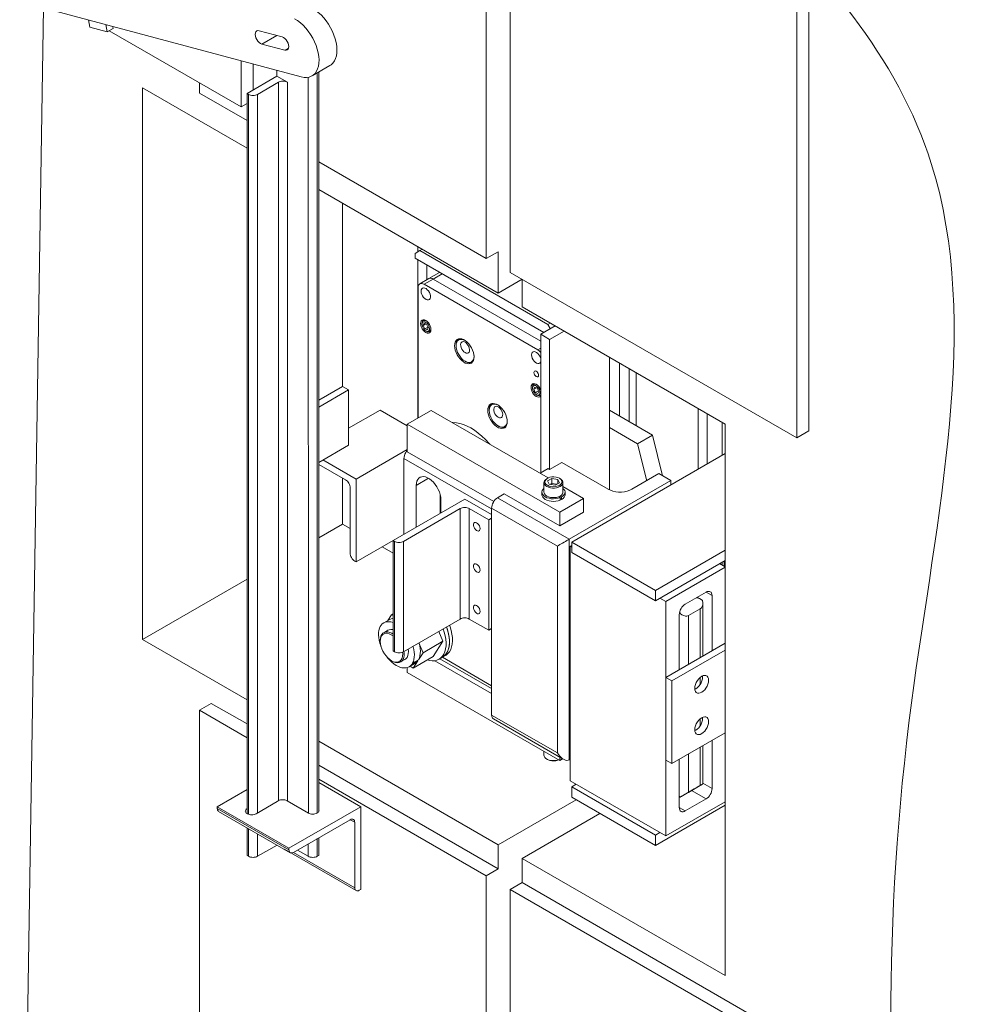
# Paper-space layout 'S705' of a CAD drawing. Header units: inches. Extents: x 5.5 to 32.4, y 1.5 to 19.6.
# Tile 5 of 6: x 25.7 to 28.6, y 14.5 to 17.4. Entities that reach past the tile are written whole.
import ezdxf

# ---------------------------------------------------------------- set-up
doc = ezdxf.new("R2010")
doc.units = ezdxf.units.IN
doc.header["$MEASUREMENT"] = 0
doc.layers.add('G-ANNO-TEXT', color=7, linetype='Continuous', lineweight=0)

psp = doc.layouts.new('S705')

# ---------------------------------------------------------------- linework, layer by layer
at = {"layer": 'G-ANNO-TEXT', "color": 7, "linetype": 'Continuous'}
for p, q in [((27.1063, 16.6799), (27.1063, 18.2942)), ((27.177, 18.2491), (27.177, 16.6391)), ((28.0255, 16.1492), (28.0255, 17.5903)), ((28.0609, 16.1696), (28.0609, 17.5527)), ((25.758, 17.4325), (26.5593, 17.2178)), ((25.7964, 17.4222), (25.7422, 13.9767)), ((25.934, 17.3649), (25.9296, 17.3865)), ((25.9852, 17.3512), (25.934, 17.3649)), ((25.9808, 17.3728), (25.9852, 17.3512)), ((25.9852, 17.3512), (26.0029, 17.3614)), ((25.9908, 17.3544), (26.3811, 17.1292)), ((26.0017, 17.3672), (26.0029, 17.3614)), ((26.5028, 17.3361), (26.4345, 17.3544)), ((26.4866, 17.3405), (26.4426, 17.3151)), ((26.4426, 17.3151), (26.5109, 17.2968)), ((26.5219, 17.3031), (26.5109, 17.2968)), ((26.3811, 17.1292), (26.3811, 17.2656)), ((26.4164, 17.1788), (26.4164, 17.2561)), ((26.4872, 17.2372), (26.4872, 17.2196)), ((26.591, 17.2207), (26.644, 17.2513)), ((26.6067, 17.2298), (26.6067, 15.0388)), ((26.6109, 17.2322), (26.6109, 15.0427)), ((26.2577, 17.2004), (26.2577, 17.1697)), ((26.4872, 17.2196), (26.3988, 17.1686)), ((26.4914, 17.2017), (26.4299, 17.1661)), ((26.4872, 17.2196), (26.5183, 17.2017)), ((26.4914, 17.2017), (26.4914, 15.0749)), ((26.5183, 17.2017), (26.5183, 15.0739)), ((26.5798, 17.2166), (26.5802, 15.0382)), ((26.0894, 17.1852), (26.0894, 15.5521)), ((26.3988, 17.0066), (26.0894, 17.1852)), ((26.2577, 17.1697), (26.3988, 17.0883)), ((26.3988, 17.1686), (26.3988, 15.0368)), ((26.3988, 17.1686), (26.403, 17.1661)), ((26.403, 17.1661), (26.403, 15.0347)), ((26.4299, 17.1661), (26.4299, 15.0388)), ((26.3811, 17.1292), (26.3988, 17.1394)), ((26.6109, 16.9658), (27.1063, 16.6799)), ((27.1416, 16.5778), (26.6109, 16.8842)), ((26.6816, 16.8434), (26.6816, 16.301)), ((26.9098, 16.7034), (26.8957, 16.6952)), ((26.9045, 16.7147), (26.9045, 16.7003)), ((26.917, 16.7075), (26.9098, 16.7034)), ((26.9098, 16.7034), (27.2888, 16.4846)), ((26.8957, 16.6952), (26.8957, 16.6809)), ((26.8957, 16.6809), (27.2765, 16.4611)), ((26.9045, 16.6758), (26.9045, 16.208)), ((27.1063, 16.6799), (27.1416, 16.7003)), ((27.1416, 16.7003), (27.1416, 16.5778)), ((26.931, 16.6171), (26.931, 16.6605)), ((26.937, 16.6206), (26.9101, 16.6051)), ((26.9495, 16.6193), (26.9226, 16.6038)), ((26.9686, 16.6388), (26.937, 16.6206)), ((26.9759, 16.6346), (26.9495, 16.6193)), ((27.2676, 16.4357), (26.9495, 16.6193)), ((27.2676, 16.4357), (26.9495, 16.6193)), ((27.2123, 16.6186), (27.1416, 16.5778)), ((27.177, 16.6391), (28.0255, 16.1492)), ((27.2123, 16.537), (27.2123, 16.6187)), ((26.9049, 16.5936), (26.9049, 16.2082)), ((27.2592, 16.4095), (26.9226, 16.6038)), ((27.8134, 16.19), (27.2123, 16.537)), ((26.9163, 16.4874), (26.9163, 16.485)), ((26.9225, 16.4883), (26.9198, 16.4815)), ((26.928, 16.4862), (26.9198, 16.4815)), ((26.9198, 16.4815), (26.9248, 16.4717)), ((26.9237, 16.498), (26.9202, 16.496)), ((26.9301, 16.4854), (26.9225, 16.4883)), ((26.9343, 16.4772), (26.9248, 16.4717)), ((26.9248, 16.4717), (26.9323, 16.4688)), ((26.9351, 16.4756), (26.9301, 16.4854)), ((26.9323, 16.4688), (26.9351, 16.4756)), ((27.2676, 16.456), (27.3101, 16.4806)), ((27.2888, 16.4846), (27.296, 16.4887)), ((27.2959, 16.4724), (27.2888, 16.4846)), ((26.9274, 16.4657), (26.9295, 16.4645)), ((26.9389, 16.4636), (26.9424, 16.4656)), ((27.2676, 16.456), (27.2676, 16.0453)), ((27.2941, 16.4407), (27.2676, 16.456)), ((27.2941, 16.4407), (27.3366, 16.4652)), ((27.2941, 16.0557), (27.2941, 16.4407)), ((27.0173, 16.4243), (27.0173, 16.4218)), ((27.2676, 16.4144), (27.2592, 16.4095)), ((27.4709, 15.9951), (27.4709, 16.3877)), ((27.0438, 16.3758), (27.0459, 16.3746)), ((27.501, 16.2133), (27.501, 16.3704)), ((27.5292, 16.354), (27.5292, 16.1969)), ((27.5505, 16.1847), (27.5505, 16.3418)), ((26.6109, 16.2602), (26.6816, 16.301)), ((26.6816, 16.301), (26.6993, 16.2908)), ((27.2433, 16.2987), (27.2433, 16.2962)), ((27.2496, 16.2996), (27.2468, 16.293)), ((27.2547, 16.2975), (27.2468, 16.293)), ((27.2506, 16.3093), (27.2471, 16.3073)), ((27.2572, 16.2965), (27.2496, 16.2996)), ((27.2621, 16.2867), (27.2572, 16.2965)), ((26.6109, 16.2398), (26.6993, 16.2908)), ((26.6993, 16.2908), (26.6993, 16.1275)), ((27.2468, 16.293), (27.2516, 16.2831)), ((27.2611, 16.2886), (27.2516, 16.2831)), ((27.2516, 16.2831), (27.2592, 16.28)), ((27.2544, 16.277), (27.2565, 16.2757)), ((27.2592, 16.28), (27.2621, 16.2867)), ((27.2659, 16.2748), (27.2676, 16.2763)), ((26.7923, 16.2311), (26.6993, 16.1774)), ((26.7923, 16.2311), (26.8727, 16.1847)), ((26.9434, 16.2304), (26.8727, 16.1896)), ((26.9434, 16.2304), (27.2898, 16.0305)), ((27.1154, 16.2328), (27.1154, 16.2303)), ((27.4709, 16.2306), (27.5983, 16.157)), ((27.7338, 16.0566), (27.7338, 16.236)), ((27.7603, 16.2206), (27.7603, 16.0719)), ((26.8727, 16.108), (26.8727, 16.1896)), ((26.8727, 16.1896), (27.3238, 15.9292)), ((27.142, 16.1843), (27.1441, 16.1831)), ((27.4709, 16.1796), (27.5541, 16.1315)), ((27.8045, 16.1951), (27.8045, 16.0974)), ((27.8134, 14.5569), (27.8134, 16.19)), ((27.5541, 16.1315), (27.5983, 16.157)), ((27.5983, 16.157), (27.6281, 16.0368)), ((28.0255, 16.1492), (28.0609, 16.1696)), ((26.6993, 16.1275), (26.6109, 16.0764)), ((27.5541, 16.1315), (27.5812, 16.0222)), ((26.8727, 16.1143), (26.7216, 16.027)), ((27.1286, 15.9602), (26.8727, 16.108)), ((27.3594, 15.8405), (27.8134, 16.1026)), ((26.6905, 16.0246), (26.6109, 16.0705)), ((26.6234, 16.0837), (26.7216, 16.027)), ((27.1223, 15.9386), (26.863, 16.0882)), ((26.863, 16.0882), (26.863, 15.8637)), ((27.2941, 16.0557), (27.3298, 16.0763)), ((27.3298, 16.0763), (27.467, 15.9971)), ((27.2899, 16.0582), (27.2659, 16.0443)), ((27.2941, 16.0557), (27.2899, 16.0582)), ((27.5377, 15.9971), (27.6173, 16.0431)), ((27.6526, 16.0227), (27.6173, 16.0431)), ((26.6816, 16.0297), (26.6816, 15.894)), ((26.7216, 16.027), (26.7216, 15.7821)), ((26.9359, 16.0295), (26.8994, 16.0084)), ((26.8994, 16.0084), (26.8994, 15.8848)), ((27.2773, 16.0167), (27.2773, 15.9883)), ((27.2875, 16.0293), (27.2855, 16.0281)), ((27.3007, 16.029), (27.288, 16.0217)), ((27.288, 16.0217), (27.2926, 16.0116)), ((27.2926, 16.0116), (27.31, 16.0089)), ((27.3007, 16.0142), (27.2955, 16.0111)), ((27.3007, 16.0142), (27.3007, 16.029)), ((27.3181, 16.0263), (27.3007, 16.029)), ((27.3153, 16.0119), (27.3007, 16.0142)), ((27.31, 16.0089), (27.3228, 16.0163)), ((27.3181, 16.0136), (27.3181, 16.0263)), ((27.3228, 16.0163), (27.3181, 16.0263)), ((27.3253, 16.0281), (27.3233, 16.0293)), ((27.3335, 15.9883), (27.3335, 16.0167)), ((27.3335, 16.0052), (27.3945, 15.97)), ((27.6526, 16.0227), (27.3521, 15.8492)), ((27.6526, 16.0098), (27.6526, 16.0227)), ((26.7039, 15.8078), (26.7039, 16.0013)), ((26.9701, 15.9818), (26.9701, 15.9256)), ((27.1598, 15.9831), (27.14, 15.9716)), ((27.3238, 15.8884), (27.1598, 15.9831)), ((27.2712, 15.9883), (27.2712, 15.9807)), ((27.3255, 15.9724), (27.3219, 15.9752)), ((27.3295, 15.9744), (27.3253, 15.9769)), ((27.3295, 15.9667), (27.3295, 15.9744)), ((27.3395, 15.9807), (27.3395, 15.9883)), ((27.043, 15.9676), (26.8308, 15.8452)), ((26.9723, 15.9268), (26.9723, 15.9664)), ((27.1223, 15.9218), (27.043, 15.9676)), ((27.14, 15.9716), (27.3521, 15.8492)), ((27.3945, 15.97), (27.3238, 15.9292)), ((27.3255, 15.9647), (27.3255, 15.9724)), ((27.3255, 15.9691), (27.3295, 15.9667)), ((27.3945, 15.97), (27.3945, 15.9292)), ((26.862, 15.8427), (27.0295, 15.9395)), ((27.0295, 15.9395), (27.0295, 15.6128)), ((27.0564, 15.9395), (27.0564, 15.6128)), ((27.0564, 15.9395), (27.1137, 15.9064)), ((27.1223, 15.941), (27.1223, 15.3286)), ((27.3168, 15.8288), (27.1223, 15.941)), ((27.3945, 15.9292), (27.3238, 15.8884)), ((27.3238, 15.9292), (27.3238, 15.8884)), ((26.6816, 15.894), (26.6109, 15.8532)), ((26.6816, 15.894), (26.7039, 15.8812)), ((27.1137, 15.9064), (27.1223, 15.9114)), ((27.1137, 15.9064), (27.1137, 15.5798)), ((26.8308, 15.8451), (26.7216, 15.7821)), ((26.8308, 15.8452), (26.8308, 15.5185)), ((26.8308, 15.8452), (26.8351, 15.8427)), ((26.8351, 15.8427), (26.8351, 15.5161)), ((26.862, 15.8427), (26.862, 15.5161)), ((27.3168, 15.2164), (27.3168, 15.8288)), ((27.3521, 15.8492), (27.3521, 15.1959)), ((27.3594, 15.8303), (27.3549, 15.8277)), ((27.3594, 15.8099), (27.3594, 15.8405)), ((27.6069, 15.6976), (27.3594, 15.8405)), ((26.7986, 15.8265), (26.8308, 15.8079)), ((27.3549, 15.8277), (27.3549, 15.1336)), ((27.3594, 15.8251), (27.3549, 15.8277)), ((27.6069, 15.667), (27.3594, 15.8099)), ((27.6069, 15.6976), (27.8134, 15.8168)), ((26.7216, 15.7821), (26.7173, 15.7845)), ((27.8134, 15.7862), (27.6069, 15.667)), ((27.8134, 15.7672), (27.7969, 15.7767)), ((27.8045, 15.7811), (27.8045, 15.7723)), ((27.8102, 15.7844), (27.8102, 15.769)), ((27.8134, 15.7658), (27.6378, 15.6644)), ((26.3988, 15.7307), (26.0894, 15.5521)), ((27.6069, 15.667), (27.6069, 15.6976)), ((27.7569, 15.6924), (27.6954, 15.6569)), ((27.7746, 15.6822), (27.7569, 15.6924)), ((27.6378, 15.6644), (27.6201, 15.6746)), ((27.6378, 14.9704), (27.6378, 15.6644)), ((27.7398, 15.6722), (27.7309, 15.6773)), ((27.7471, 15.503), (27.7471, 15.6595)), ((27.7746, 15.5189), (27.7746, 15.6822)), ((26.8265, 15.6252), (26.8156, 15.6084)), ((26.8265, 15.6252), (26.8308, 15.6278)), ((26.8308, 15.6229), (26.8265, 15.6252)), ((27.6777, 15.6262), (27.6777, 15.4629)), ((27.6803, 15.6294), (27.6778, 15.6279)), ((27.7398, 15.6433), (27.7045, 15.6229)), ((27.7398, 15.4988), (27.7398, 15.6433)), ((26.821, 15.6115), (26.8033, 15.6013)), ((26.862, 15.5161), (27.0295, 15.6128)), ((27.0564, 15.6128), (27.1137, 15.5798)), ((27.7045, 15.6229), (27.7045, 15.4784)), ((26.7954, 15.5942), (26.793, 15.5906)), ((26.8158, 15.5796), (26.8032, 15.5723)), ((26.9783, 15.5468), (26.9663, 15.5763)), ((27.1137, 15.5798), (27.1223, 15.5848)), ((26.0894, 15.5521), (26.3988, 15.3736)), ((26.7928, 15.5494), (26.7928, 15.5469)), ((26.9197, 15.513), (26.9073, 15.5423)), ((26.9197, 15.513), (26.9783, 15.5468)), ((26.949, 15.5015), (26.9783, 15.5468)), ((27.8134, 15.5412), (27.6378, 15.4399)), ((26.7943, 15.5335), (26.7951, 15.5317)), ((26.8308, 15.5185), (26.8351, 15.5161)), ((26.8762, 15.5169), (26.8755, 15.5239)), ((26.9063, 15.4922), (26.9197, 15.513)), ((27.8134, 15.5208), (27.6555, 15.4297)), ((26.826, 15.4894), (26.8281, 15.4881)), ((26.8532, 15.4857), (26.8658, 15.493)), ((26.8783, 15.4713), (26.896, 15.4815)), ((26.9039, 15.4885), (26.8862, 15.4783)), ((26.8862, 15.4783), (26.8886, 15.482)), ((26.8886, 15.482), (26.9063, 15.4922)), ((26.8905, 15.4677), (26.949, 15.5015)), ((26.8905, 15.4677), (26.9039, 15.4885)), ((27.1223, 15.3923), (26.9542, 15.4894)), ((26.967, 15.4937), (26.977, 15.4994)), ((26.9693, 15.495), (27.1223, 15.4067)), ((26.977, 15.4994), (26.9858, 15.5045)), ((26.977, 15.4994), (27.1223, 15.4152)), ((26.8398, 15.4756), (26.8446, 15.4729)), ((26.8727, 15.4689), (26.8727, 15.4547)), ((26.8727, 15.4547), (27.3238, 15.1943)), ((26.8811, 15.4729), (26.8905, 15.4677)), ((27.6378, 15.4399), (27.6555, 15.4297)), ((27.6378, 15.4399), (27.6378, 15.1949)), ((27.6555, 15.4297), (27.6555, 15.1847)), ((27.7398, 15.42), (27.7398, 15.4403)), ((27.7466, 15.4415), (27.7465, 15.4444)), ((26.2577, 15.3427), (26.2931, 15.3631)), ((26.3988, 15.3021), (26.2931, 15.3631)), ((26.2577, 15.3427), (26.2577, 12.5971)), ((26.3988, 15.2613), (26.2577, 15.3427)), ((27.1223, 15.3286), (27.3168, 15.2164)), ((27.1275, 15.3172), (27.3344, 15.1977)), ((27.7398, 15.2975), (27.7398, 15.3178)), ((27.7466, 15.319), (27.7465, 15.3219)), ((27.6555, 15.1847), (27.8134, 15.2759)), ((26.6109, 15.2511), (27.1416, 14.9447)), ((27.7746, 15.1106), (27.7746, 15.2535)), ((27.2773, 15.2212), (27.2773, 15.2098)), ((27.7398, 15.1199), (27.7398, 15.2334)), ((27.7471, 15.1241), (27.7471, 15.2376)), ((27.2855, 15.1983), (27.2875, 15.1971)), ((27.3238, 15.1943), (27.3238, 15.2038)), ((27.3238, 15.1943), (27.3321, 15.1991)), ((27.3549, 15.1976), (27.3521, 15.1959)), ((27.6378, 15.1949), (27.6555, 15.1847)), ((27.6777, 15.1976), (27.6777, 15.0547)), ((27.7045, 15.213), (27.7045, 15.0995)), ((27.1416, 14.8733), (26.6109, 15.1796)), ((27.1063, 14.8529), (26.6109, 15.1388)), ((27.3549, 15.1336), (27.6378, 14.9704)), ((26.3988, 15.1078), (26.3108, 15.057)), ((26.735, 15.057), (26.6109, 15.1286)), ((27.3726, 15.1234), (27.3594, 15.1158)), ((27.3594, 15.1158), (27.3594, 15.0852)), ((27.6069, 14.9729), (27.3594, 15.1158)), ((27.7221, 15.1097), (27.6868, 15.0893)), ((27.7045, 15.0995), (27.7398, 15.1199)), ((27.7569, 15.08), (27.7138, 15.1049)), ((27.7746, 15.1106), (27.7471, 15.1264)), ((26.4253, 15.0362), (26.4882, 15.0725)), ((26.5172, 15.0745), (26.5802, 15.0382)), ((27.3721, 15.0778), (27.1416, 14.9447)), ((27.6069, 14.9423), (27.3594, 15.0852)), ((27.8134, 15.0717), (27.6378, 14.9704)), ((27.6777, 15.088), (27.6803, 15.0855)), ((27.6777, 15.0861), (27.6795, 15.0851)), ((27.6954, 15.0445), (27.7569, 15.08)), ((26.5229, 14.9345), (26.3108, 15.057)), ((26.3108, 15.057), (26.3108, 15.0521)), ((26.5229, 14.9296), (26.3108, 15.0521)), ((26.3147, 15.0434), (26.5268, 14.9209)), ((26.735, 15.057), (26.5229, 14.9345)), ((26.735, 14.812), (26.735, 15.057)), ((27.6069, 14.9423), (27.8134, 15.0615)), ((27.6954, 15.0445), (27.6777, 15.0547)), ((26.3988, 15.0368), (26.3999, 15.0362)), ((26.5363, 14.9219), (26.7039, 15.0186)), ((26.6056, 15.0382), (26.6067, 15.0388)), ((26.7173, 15.0109), (26.7039, 15.0186)), ((27.4429, 15.037), (27.2123, 14.9039)), ((26.3988, 14.9948), (26.3988, 14.9129)), ((26.403, 14.9924), (26.403, 14.9104)), ((26.7173, 15.0109), (26.7173, 14.8173)), ((26.4299, 14.9769), (26.4299, 14.9104)), ((26.6067, 14.9625), (26.6067, 14.9104)), ((26.6109, 14.9649), (26.6109, 14.9129)), ((27.6201, 14.9806), (27.6069, 14.9729)), ((27.6069, 14.9729), (27.6069, 14.9423)), ((26.4299, 14.9104), (26.4874, 14.9437)), ((26.5092, 14.9311), (26.7213, 14.8086)), ((26.5229, 14.9345), (26.5229, 14.9296)), ((26.5482, 14.9287), (26.5798, 14.9104)), ((26.5798, 14.947), (26.5798, 14.9104)), ((27.1416, 14.9447), (27.1416, 14.8733)), ((26.3988, 14.9129), (26.403, 14.9104)), ((26.7173, 14.8173), (26.5363, 14.9219)), ((26.6067, 14.9104), (26.6109, 14.9129)), ((27.2123, 14.9039), (27.8134, 14.5569)), ((27.2123, 14.8325), (27.2123, 14.9039)), ((27.1063, 14.8529), (27.1416, 14.8733)), ((27.1063, 12.1073), (27.1063, 14.8529)), ((26.7308, 14.8096), (26.735, 14.812)), ((27.177, 14.8121), (27.2123, 14.8325)), ((27.177, 14.8121), (27.177, 12.0664)), ((28.0255, 14.3222), (27.177, 14.8121)), ((28.0609, 14.3426), (27.2123, 14.8325))]:
    psp.add_line(p, q, dxfattribs=at)
at = {"layer": 'G-ANNO-TEXT', "color": 7, "linetype": 'Continuous', "flags": 128}
for points in [[(26.644, 17.2513), (26.6479, 17.2539), (26.653, 17.2588), (26.6573, 17.2649), (26.6606, 17.272), (26.663, 17.2801), (26.6644, 17.2891), (26.6647, 17.2987), (26.664, 17.309), (26.6623, 17.3196), (26.6596, 17.3305), (26.6559, 17.3415), (26.6514, 17.3525), (26.646, 17.3633), (26.6398, 17.3736), (26.633, 17.3835), (26.6256, 17.3927), (26.6177, 17.4011), (26.6095, 17.4086), (26.6011, 17.415), (26.5926, 17.4204), (26.5841, 17.4245), (26.5757, 17.4273)], [(26.5593, 17.2178), (26.5674, 17.2163), (26.5751, 17.2161), (26.5823, 17.2172), (26.5889, 17.2196), (26.5948, 17.2233), (26.6, 17.2282), (26.6042, 17.2343), (26.6076, 17.2414), (26.61, 17.2495), (26.6113, 17.2585), (26.6117, 17.2681), (26.611, 17.2783), (26.6093, 17.289), (26.6066, 17.2999), (26.6029, 17.3109), (26.5984, 17.3219), (26.593, 17.3326), (26.5868, 17.343), (26.58, 17.3529), (26.5726, 17.3621), (26.5647, 17.3705), (26.5565, 17.378), (26.5481, 17.3844), (26.5396, 17.3897)], [(26.4345, 17.3544), (26.4307, 17.3548), (26.4275, 17.3538), (26.4251, 17.3515), (26.4235, 17.3481), (26.423, 17.3437), (26.4235, 17.3388), (26.4251, 17.3335), (26.4275, 17.3284), (26.4307, 17.3237), (26.4345, 17.3197), (26.4385, 17.3168), (26.4426, 17.3151)], [(26.5109, 17.2968), (26.5146, 17.2964), (26.5178, 17.2974), (26.5203, 17.2997), (26.5219, 17.3031), (26.5224, 17.3075), (26.5219, 17.3124), (26.5203, 17.3176), (26.5178, 17.3228), (26.5146, 17.3275), (26.5109, 17.3315), (26.5068, 17.3344), (26.5028, 17.3361)], [(26.5183, 17.2017), (26.5154, 17.203), (26.5121, 17.204), (26.5086, 17.2047), (26.5049, 17.2049), (26.5012, 17.2047), (26.4976, 17.204), (26.4943, 17.203), (26.4914, 17.2017)], [(26.4299, 17.1661), (26.427, 17.1648), (26.4237, 17.1638), (26.4202, 17.1631), (26.4165, 17.1629), (26.4128, 17.1631), (26.4092, 17.1638), (26.4059, 17.1648), (26.403, 17.1661)], [(26.9495, 16.6193), (26.946, 16.6209), (26.9427, 16.6217), (26.9397, 16.6216), (26.937, 16.6206), (26.937, 16.6206)], [(26.9495, 16.6193), (26.946, 16.6209), (26.9427, 16.6217), (26.9397, 16.6216), (26.937, 16.6206), (26.937, 16.6206)], [(26.9226, 16.6038), (26.9192, 16.6054), (26.9159, 16.6062), (26.9128, 16.6061), (26.9101, 16.6051), (26.9079, 16.6032), (26.9063, 16.6007), (26.9053, 16.5974), (26.9049, 16.5936)], [(26.9136, 16.5834), (26.9141, 16.5788), (26.9156, 16.5739), (26.918, 16.5692), (26.9211, 16.5649), (26.9246, 16.5614), (26.9284, 16.5589), (26.9321, 16.5577), (26.9354, 16.5578), (26.9382, 16.5591), (26.9401, 16.5617), (26.9411, 16.5653), (26.9411, 16.5697), (26.9401, 16.5745), (26.9382, 16.5793), (26.9354, 16.5839), (26.9321, 16.5878), (26.9284, 16.5908), (26.9246, 16.5927), (26.9211, 16.5933), (26.918, 16.5925), (26.9156, 16.5905), (26.9141, 16.5874), (26.9136, 16.5834)], [(26.912, 16.4875), (26.9125, 16.4826), (26.914, 16.4774), (26.9165, 16.4723), (26.9197, 16.4676), (26.9234, 16.4636), (26.9274, 16.4607), (26.9314, 16.459), (26.9352, 16.4587), (26.9384, 16.4596), (26.9408, 16.4619), (26.9424, 16.4653), (26.9429, 16.4697), (26.9424, 16.4746), (26.9408, 16.4798), (26.9384, 16.4849), (26.9352, 16.4896), (26.9314, 16.4935), (26.9274, 16.4964), (26.9234, 16.4981), (26.9197, 16.4985), (26.9165, 16.4975), (26.914, 16.4952), (26.9125, 16.4918), (26.912, 16.4875)], [(26.9163, 16.4874), (26.9164, 16.4891), (26.9173, 16.4926), (26.9191, 16.4952), (26.9216, 16.4966), (26.9248, 16.4968), (26.9283, 16.4957), (26.929, 16.4954)], [(26.9164, 16.4828), (26.9175, 16.4786), (26.9194, 16.4744), (26.922, 16.4705), (26.9251, 16.4674), (26.9284, 16.4652), (26.9316, 16.4642), (26.9345, 16.4645), (26.9367, 16.4661), (26.9381, 16.4688), (26.9386, 16.4723), (26.938, 16.4764), (26.9366, 16.4807), (26.9343, 16.4848), (26.9314, 16.4883), (26.9281, 16.491), (26.9248, 16.4926), (26.9217, 16.4929), (26.9192, 16.492), (26.9173, 16.4898), (26.9164, 16.4867), (26.9164, 16.4828)], [(26.9428, 16.4715), (26.9424, 16.4686), (26.941, 16.4655), (26.9388, 16.4635), (26.9359, 16.4627), (26.9326, 16.4631), (26.9295, 16.4645)], [(27.013, 16.4219), (27.0135, 16.4155), (27.0149, 16.4088), (27.0173, 16.4019), (27.0205, 16.3952), (27.0244, 16.3888), (27.0289, 16.383), (27.0339, 16.3779), (27.0391, 16.3737), (27.0444, 16.3707), (27.0496, 16.3688), (27.0546, 16.3681), (27.0591, 16.3688), (27.063, 16.3706), (27.0662, 16.3737), (27.0686, 16.3778), (27.0701, 16.3829), (27.0705, 16.3887), (27.0701, 16.3951), (27.0686, 16.4018), (27.0662, 16.4087), (27.063, 16.4154), (27.0591, 16.4218), (27.0546, 16.4276), (27.0496, 16.4327), (27.0444, 16.4369), (27.0391, 16.4399), (27.0339, 16.4418), (27.0289, 16.4425), (27.0244, 16.4418), (27.0205, 16.44), (27.0173, 16.4369), (27.0149, 16.4328), (27.0135, 16.4277), (27.013, 16.4219)], [(27.0173, 16.4243), (27.0174, 16.4272), (27.0184, 16.4327), (27.0203, 16.4373), (27.0231, 16.4409), (27.024, 16.4417)], [(27.0453, 16.4362), (27.0438, 16.4371), (27.0386, 16.4395), (27.0337, 16.4407), (27.0291, 16.4405), (27.025, 16.439), (27.0217, 16.4363), (27.0193, 16.4324), (27.0178, 16.4275), (27.0173, 16.4218), (27.0178, 16.4155), (27.0193, 16.4089), (27.0217, 16.4022), (27.025, 16.3956), (27.0291, 16.3895), (27.0337, 16.384), (27.0386, 16.3794), (27.0438, 16.3758)], [(27.0438, 16.4015), (27.0402, 16.4042), (27.0369, 16.4077), (27.0341, 16.412), (27.032, 16.4166), (27.0308, 16.4212), (27.0306, 16.4255), (27.0313, 16.4292), (27.033, 16.4319), (27.0355, 16.4336), (27.0385, 16.4339), (27.042, 16.4331), (27.0456, 16.431), (27.0491, 16.4278), (27.0522, 16.4239), (27.0547, 16.4194), (27.0563, 16.4148), (27.057, 16.4103), (27.0568, 16.4062), (27.0556, 16.403), (27.0535, 16.4008), (27.0507, 16.3998), (27.0474, 16.4), (27.0438, 16.4015)], [(27.0438, 16.3758), (27.049, 16.3734), (27.054, 16.3723), (27.0586, 16.3725), (27.0626, 16.374), (27.0659, 16.3767), (27.0684, 16.3806), (27.0699, 16.3855), (27.0704, 16.3912), (27.0703, 16.3929)], [(27.2676, 16.3837), (27.2671, 16.3857), (27.2651, 16.3905), (27.2624, 16.3951), (27.259, 16.399), (27.2553, 16.402), (27.2516, 16.4039), (27.248, 16.4045), (27.245, 16.4038), (27.2426, 16.4018), (27.2411, 16.3986), (27.2406, 16.3946)], [(27.2406, 16.3946), (27.2411, 16.39), (27.2426, 16.3852), (27.245, 16.3804), (27.248, 16.3762), (27.2516, 16.3727), (27.2553, 16.3702), (27.259, 16.3689), (27.2624, 16.369), (27.2651, 16.3704), (27.2671, 16.373), (27.2676, 16.3744)], [(27.2592, 16.4095), (27.2627, 16.4071), (27.266, 16.4041), (27.2676, 16.4022)], [(27.0644, 16.3717), (27.061, 16.3708), (27.0563, 16.3708), (27.0512, 16.3721), (27.0459, 16.3746)], [(27.2611, 16.3345), (27.2606, 16.3318), (27.2592, 16.3301), (27.257, 16.3297), (27.2544, 16.3306), (27.2518, 16.3327), (27.2496, 16.3356), (27.2482, 16.339), (27.2476, 16.3423), (27.2482, 16.345), (27.2496, 16.3467), (27.2518, 16.3471), (27.2544, 16.3462), (27.257, 16.3441), (27.2592, 16.3412), (27.2606, 16.3378), (27.2611, 16.3345)], [(27.2582, 16.3427), (27.259, 16.3411), (27.26, 16.3395)], [(27.2676, 16.2914), (27.2653, 16.2961), (27.2621, 16.3008), (27.2584, 16.3047), (27.2544, 16.3077), (27.2504, 16.3094), (27.2467, 16.3097), (27.2435, 16.3087), (27.241, 16.3065), (27.2395, 16.303), (27.2389, 16.2987)], [(27.2389, 16.2987), (27.2395, 16.2938), (27.241, 16.2886), (27.2435, 16.2835), (27.2467, 16.2788), (27.2504, 16.2749), (27.2544, 16.272), (27.2584, 16.2703), (27.2621, 16.2699), (27.2653, 16.2709), (27.2676, 16.273)], [(27.2433, 16.2987), (27.2434, 16.3006), (27.2443, 16.3041), (27.2462, 16.3066), (27.2488, 16.3079), (27.252, 16.308), (27.2555, 16.3069), (27.256, 16.3066)], [(27.2434, 16.2943), (27.2443, 16.2901), (27.2462, 16.2859), (27.2488, 16.282), (27.2518, 16.2788), (27.2552, 16.2765), (27.2584, 16.2755), (27.2613, 16.2757), (27.2636, 16.2772), (27.265, 16.2798), (27.2655, 16.2833), (27.2651, 16.2874), (27.2636, 16.2917), (27.2614, 16.2958), (27.2585, 16.2994), (27.2553, 16.3021), (27.252, 16.3038), (27.2489, 16.3042), (27.2463, 16.3033), (27.2444, 16.3012), (27.2434, 16.2982), (27.2434, 16.2943)], [(27.2676, 16.2763), (27.2656, 16.2747), (27.2627, 16.2739), (27.2593, 16.2745), (27.2565, 16.2757)], [(27.1111, 16.2304), (27.1116, 16.2241), (27.1131, 16.2173), (27.1154, 16.2105), (27.1186, 16.2037), (27.1226, 16.1973), (27.1271, 16.1915), (27.132, 16.1864), (27.1373, 16.1823), (27.1426, 16.1792), (27.1478, 16.1773), (27.1527, 16.1767), (27.1573, 16.1773), (27.1612, 16.1792), (27.1644, 16.1822), (27.1668, 16.1863), (27.1682, 16.1914), (27.1687, 16.1972), (27.1682, 16.2036), (27.1668, 16.2103), (27.1644, 16.2172), (27.1612, 16.2239), (27.1573, 16.2303), (27.1527, 16.2362), (27.1478, 16.2412), (27.1426, 16.2454), (27.1373, 16.2485), (27.132, 16.2503), (27.1271, 16.251), (27.1226, 16.2504), (27.1186, 16.2485), (27.1154, 16.2454), (27.1131, 16.2413), (27.1116, 16.2363), (27.1111, 16.2304)], [(27.1154, 16.2328), (27.1155, 16.2358), (27.1165, 16.2412), (27.1184, 16.2458), (27.1212, 16.2494), (27.1222, 16.2502)], [(27.1435, 16.2448), (27.142, 16.2457), (27.1368, 16.2481), (27.1318, 16.2492), (27.1272, 16.249), (27.1232, 16.2475), (27.1199, 16.2448), (27.1174, 16.2409), (27.1159, 16.236), (27.1154, 16.2303), (27.1159, 16.2241), (27.1174, 16.2174), (27.1199, 16.2107), (27.1232, 16.2042), (27.1272, 16.198), (27.1318, 16.1925), (27.1368, 16.1879), (27.142, 16.1843)], [(27.142, 16.2101), (27.1384, 16.2127), (27.1351, 16.2163), (27.1323, 16.2205), (27.1302, 16.2251), (27.129, 16.2298), (27.1287, 16.2341), (27.1295, 16.2377), (27.1311, 16.2405), (27.1336, 16.2421), (27.1367, 16.2425), (27.1402, 16.2416), (27.1438, 16.2395), (27.1472, 16.2364), (27.1503, 16.2324), (27.1528, 16.228), (27.1545, 16.2233), (27.1552, 16.2188), (27.1549, 16.2148), (27.1537, 16.2115), (27.1517, 16.2093), (27.1489, 16.2083), (27.1455, 16.2086), (27.142, 16.2101)], [(27.0054, 16.1946), (27.0079, 16.1947), (27.018, 16.194), (27.0284, 16.192), (27.0392, 16.1887), (27.0501, 16.1842), (27.0611, 16.1784), (27.0721, 16.1715), (27.083, 16.1634), (27.0937, 16.1543), (27.1042, 16.1442), (27.1142, 16.1333), (27.1167, 16.1304)], [(27.142, 16.1843), (27.1471, 16.1819), (27.1521, 16.1808), (27.1567, 16.181), (27.1607, 16.1825), (27.164, 16.1852), (27.1665, 16.1891), (27.168, 16.194), (27.1685, 16.1997), (27.1685, 16.2014)], [(27.1626, 16.1802), (27.1592, 16.1794), (27.1544, 16.1794), (27.1494, 16.1806), (27.1441, 16.1831)], [(26.863, 16.0882), (26.8634, 16.0924), (26.8644, 16.0968), (26.866, 16.1013), (26.8682, 16.1057), (26.8709, 16.1098), (26.8727, 16.112)], [(26.9723, 15.9664), (26.9718, 15.9736), (26.9703, 15.9812), (26.9679, 15.9889), (26.9646, 15.9966), (26.9605, 16.0041), (26.9558, 16.0111), (26.9505, 16.0175), (26.9448, 16.023), (26.9389, 16.0276), (26.9328, 16.0311), (26.9269, 16.0333), (26.9212, 16.0344), (26.9159, 16.0341), (26.9112, 16.0326), (26.9071, 16.0298), (26.9038, 16.0259), (26.9014, 16.0209), (26.8999, 16.0151), (26.8994, 16.0084)], [(27.3233, 16.0293), (27.327, 16.0265), (27.3295, 16.0233), (27.3306, 16.0198), (27.3303, 16.0163), (27.3285, 16.013), (27.3253, 16.0099), (27.321, 16.0075), (27.3158, 16.0056), (27.3099, 16.0046), (27.3039, 16.0044), (27.2978, 16.005), (27.2923, 16.0065), (27.2875, 16.0086), (27.2837, 16.0114), (27.2812, 16.0146), (27.2801, 16.0181), (27.2805, 16.0216), (27.2823, 16.025), (27.2855, 16.028), (27.2898, 16.0305), (27.295, 16.0323), (27.3008, 16.0333), (27.3069, 16.0335), (27.3129, 16.0329), (27.3185, 16.0315), (27.3233, 16.0293)], [(26.7039, 16.0013), (26.7037, 16.0045), (26.7029, 16.0078), (26.7016, 16.0112), (26.7, 16.0145), (26.6979, 16.0176), (26.6956, 16.0204), (26.6931, 16.0228), (26.6905, 16.0246)], [(27.3253, 16.0281), (27.3292, 16.0253), (27.3319, 16.022), (27.3333, 16.0185), (27.3333, 16.0148), (27.3319, 16.0113), (27.3292, 16.008), (27.3253, 16.0052), (27.3203, 16.0029), (27.3147, 16.0013), (27.3085, 16.0005), (27.3022, 16.0005), (27.2961, 16.0013), (27.2904, 16.0029), (27.2855, 16.0052), (27.2816, 16.008), (27.2788, 16.0113), (27.2774, 16.0148), (27.2774, 16.0185), (27.2788, 16.022), (27.2816, 16.0253), (27.2855, 16.0281)], [(27.3255, 15.9647), (27.3194, 15.9627), (27.3128, 15.9614), (27.3059, 15.9609), (27.299, 15.9613), (27.2923, 15.9624), (27.2862, 15.9644), (27.2809, 15.9669), (27.2765, 15.9701), (27.2734, 15.9737), (27.2716, 15.9776), (27.2712, 15.9807)], [(27.3255, 15.9724), (27.3194, 15.9704), (27.3128, 15.9691), (27.3059, 15.9686), (27.299, 15.969), (27.2923, 15.9701), (27.2862, 15.972), (27.2809, 15.9746), (27.2765, 15.9778), (27.2734, 15.9814), (27.2716, 15.9853), (27.2713, 15.9893), (27.2723, 15.9932), (27.2747, 15.997), (27.2769, 15.9992)], [(27.3335, 15.9883), (27.3333, 15.9865), (27.3319, 15.983), (27.3292, 15.9797), (27.3253, 15.9769), (27.3203, 15.9746), (27.3147, 15.973), (27.3085, 15.9722), (27.3022, 15.9722), (27.2961, 15.973), (27.2904, 15.9746), (27.2855, 15.9769), (27.2816, 15.9797), (27.2788, 15.983), (27.2774, 15.9865), (27.2773, 15.9883)], [(27.3335, 15.9995), (27.3363, 15.9967), (27.3386, 15.9929), (27.3395, 15.989), (27.339, 15.9849), (27.3371, 15.9811), (27.3339, 15.9775), (27.3295, 15.9744)], [(27.3395, 15.9807), (27.339, 15.9773), (27.3371, 15.9734), (27.3339, 15.9698), (27.3295, 15.9667)], [(27.5377, 15.9971), (27.5311, 15.9939), (27.5235, 15.9914), (27.5153, 15.9897), (27.5067, 15.9888), (27.498, 15.9888), (27.4894, 15.9897), (27.4812, 15.9914), (27.4737, 15.9939), (27.467, 15.9971)], [(27.1223, 15.941), (27.1226, 15.9452), (27.1237, 15.9496), (27.1253, 15.9541), (27.1275, 15.9584), (27.1302, 15.9625), (27.1332, 15.9662), (27.1365, 15.9692), (27.14, 15.9716)], [(27.0295, 15.9395), (27.0324, 15.9408), (27.0357, 15.9418), (27.0393, 15.9425), (27.043, 15.9427), (27.0467, 15.9425), (27.0502, 15.9418), (27.0535, 15.9408), (27.0564, 15.9395)], [(27.0882, 15.8803), (27.0877, 15.8843), (27.0861, 15.8885), (27.0837, 15.8924), (27.0808, 15.8956), (27.0775, 15.8978), (27.0744, 15.8987), (27.0716, 15.8983), (27.0696, 15.8964), (27.0686, 15.8935), (27.0686, 15.8897), (27.0696, 15.8856), (27.0716, 15.8814), (27.0744, 15.8778), (27.0775, 15.8751), (27.0808, 15.8735), (27.0837, 15.8733), (27.0861, 15.8744), (27.0877, 15.8769), (27.0882, 15.8803)], [(26.8351, 15.8427), (26.838, 15.8413), (26.8412, 15.8403), (26.8448, 15.8397), (26.8485, 15.8395), (26.8522, 15.8397), (26.8558, 15.8403), (26.8591, 15.8413), (26.862, 15.8427)], [(27.3521, 15.8492), (27.3488, 15.8472), (27.345, 15.8451), (27.3409, 15.8427), (27.3366, 15.8402), (27.3323, 15.8377), (27.328, 15.8352), (27.3239, 15.8329), (27.3201, 15.8307), (27.3168, 15.8288)], [(26.7173, 15.7845), (26.7147, 15.7863), (26.7122, 15.7887), (26.7099, 15.7914), (26.7078, 15.7945), (26.7062, 15.7978), (26.7049, 15.8012), (26.7042, 15.8046), (26.7039, 15.8078)], [(27.0882, 15.7578), (27.0877, 15.7618), (27.0861, 15.766), (27.0837, 15.7699), (27.0808, 15.7732), (27.0775, 15.7754), (27.0744, 15.7763), (27.0716, 15.7758), (27.0696, 15.774), (27.0686, 15.771), (27.0686, 15.7672), (27.0696, 15.7631), (27.0716, 15.7589), (27.0744, 15.7553), (27.0775, 15.7526), (27.0808, 15.751), (27.0837, 15.7508), (27.0861, 15.752), (27.0877, 15.7544), (27.0882, 15.7578)], [(27.7746, 15.6822), (27.7743, 15.686), (27.7733, 15.6892), (27.7716, 15.6918), (27.7694, 15.6936), (27.7668, 15.6946), (27.7637, 15.6947), (27.7604, 15.694), (27.7569, 15.6924)], [(27.0882, 15.6353), (27.0877, 15.6393), (27.0861, 15.6435), (27.0837, 15.6475), (27.0808, 15.6507), (27.0775, 15.6529), (27.0744, 15.6538), (27.0716, 15.6533), (27.0696, 15.6515), (27.0686, 15.6485), (27.0686, 15.6448), (27.0696, 15.6406), (27.0716, 15.6365), (27.0744, 15.6328), (27.0775, 15.6301), (27.0808, 15.6285), (27.0837, 15.6283), (27.0861, 15.6295), (27.0877, 15.6319), (27.0882, 15.6353)], [(27.6954, 15.6569), (27.692, 15.6545), (27.6887, 15.6514), (27.6856, 15.6478), (27.6829, 15.6437), (27.6807, 15.6393), (27.6791, 15.6348), (27.6781, 15.6304), (27.6777, 15.6262)], [(27.7278, 15.6756), (27.7293, 15.6756), (27.7334, 15.6749), (27.7376, 15.6733), (27.742, 15.6708), (27.7463, 15.6675)], [(27.7463, 15.6675), (27.7471, 15.661), (27.7468, 15.6551), (27.7455, 15.6501), (27.7431, 15.6461), (27.7398, 15.6433)], [(27.6803, 15.6294), (27.6796, 15.6348), (27.6795, 15.6361)], [(27.7045, 15.6229), (27.7004, 15.6214), (27.6958, 15.6214), (27.6907, 15.6227), (27.6855, 15.6254), (27.6803, 15.6294)], [(26.7954, 15.5942), (26.799, 15.5982), (26.8032, 15.6012), (26.8079, 15.6034), (26.8131, 15.6046), (26.8187, 15.6048), (26.8246, 15.604), (26.8307, 15.6023), (26.8308, 15.6022)], [(26.8308, 15.6148), (26.8308, 15.6148), (26.8256, 15.6136), (26.821, 15.6115)], [(27.0295, 15.6128), (27.0324, 15.6142), (27.0357, 15.6152), (27.0393, 15.6158), (27.043, 15.616), (27.0467, 15.6158), (27.0502, 15.6152), (27.0535, 15.6142), (27.0564, 15.6128)], [(26.7943, 15.5335), (26.7916, 15.5417), (26.7896, 15.5498), (26.7883, 15.5577), (26.7877, 15.5653), (26.7879, 15.5725), (26.7889, 15.5792), (26.7906, 15.5852), (26.793, 15.5906)], [(26.7928, 15.5494), (26.7928, 15.5497), (26.7934, 15.5563), (26.7949, 15.5621), (26.7974, 15.5669), (26.8008, 15.5706), (26.805, 15.5732)], [(26.8043, 15.5693), (26.8002, 15.5668), (26.797, 15.5632), (26.7946, 15.5584), (26.7932, 15.5528), (26.7928, 15.5463), (26.7934, 15.5393), (26.795, 15.532), (26.7975, 15.5245), (26.8009, 15.5171), (26.8051, 15.5101), (26.8099, 15.5035), (26.8152, 15.4978), (26.8208, 15.4929), (26.8266, 15.4891), (26.8323, 15.4864), (26.8379, 15.4851), (26.8431, 15.485), (26.8478, 15.4862), (26.8518, 15.4887), (26.8551, 15.4923), (26.8574, 15.4971), (26.8588, 15.5027), (26.8593, 15.5092), (26.8589, 15.5147)], [(26.8308, 15.5629), (26.8255, 15.5664), (26.8197, 15.5691), (26.8142, 15.5704), (26.809, 15.5705), (26.8043, 15.5693)], [(26.805, 15.5732), (26.8098, 15.5745), (26.8152, 15.5744), (26.821, 15.5731), (26.8269, 15.5705), (26.8308, 15.5681)], [(26.8308, 15.5812), (26.8296, 15.5815), (26.8241, 15.5819), (26.819, 15.581), (26.8158, 15.5796)], [(26.989, 15.5895), (26.9909, 15.5842), (26.994, 15.5734), (26.9962, 15.5628), (26.9974, 15.5526), (26.9977, 15.5428), (26.9969, 15.5336), (26.9952, 15.5251), (26.9925, 15.5175), (26.9889, 15.5108), (26.9844, 15.5052), (26.9791, 15.5008), (26.977, 15.4994)], [(26.977, 15.4994), (26.9823, 15.5033), (26.9872, 15.5084), (26.9911, 15.5146), (26.9942, 15.5219), (26.9963, 15.53), (26.9975, 15.5389), (26.9977, 15.5485), (26.9968, 15.5586), (26.995, 15.5691)], [(26.9851, 15.5633), (26.9823, 15.574), (26.9791, 15.5837)], [(26.9979, 15.5946), (26.9997, 15.5893), (27.0028, 15.5786), (27.0051, 15.5679), (27.0063, 15.5577), (27.0065, 15.5479), (27.0058, 15.5387), (27.004, 15.5302), (27.0014, 15.5226), (26.9977, 15.5159), (26.9933, 15.5103), (26.988, 15.5059), (26.9858, 15.5045)], [(26.995, 15.5691), (26.9923, 15.5798), (26.989, 15.5895)], [(26.9063, 15.4922), (26.9087, 15.4975), (26.9104, 15.5036), (26.9113, 15.5103), (26.9116, 15.5175), (26.911, 15.5251), (26.9097, 15.533), (26.9077, 15.5411), (26.9073, 15.5423)], [(26.9322, 15.4918), (26.9384, 15.4901), (26.9462, 15.4891), (26.9536, 15.4893), (26.9605, 15.4908), (26.9668, 15.4935), (26.9724, 15.4975), (26.9772, 15.5026), (26.9812, 15.5089), (26.9842, 15.5161), (26.9864, 15.5242), (26.9875, 15.5331), (26.9877, 15.5427), (26.9869, 15.5528), (26.9851, 15.5633)], [(26.8629, 15.5166), (26.8634, 15.5118), (26.8634, 15.5049), (26.8623, 15.4987), (26.8603, 15.4933), (26.8573, 15.489), (26.8535, 15.4859), (26.849, 15.484), (26.8438, 15.4833), (26.8382, 15.484), (26.8324, 15.486), (26.8281, 15.4881)], [(26.8351, 15.5161), (26.838, 15.5147), (26.8412, 15.5137), (26.8448, 15.5131), (26.8485, 15.5129), (26.8522, 15.5131), (26.8558, 15.5137), (26.8591, 15.5147), (26.862, 15.5161)], [(26.8658, 15.493), (26.8689, 15.4953), (26.8721, 15.4992), (26.8744, 15.5043), (26.8758, 15.5102), (26.8762, 15.5169)], [(26.8897, 15.5321), (26.89, 15.5308), (26.892, 15.5228), (26.8933, 15.5149), (26.8939, 15.5073), (26.8937, 15.5001), (26.8927, 15.4934), (26.891, 15.4873), (26.8886, 15.482)], [(26.8398, 15.4756), (26.8334, 15.4798), (26.8272, 15.4848), (26.8212, 15.4906), (26.8155, 15.497), (26.8137, 15.4993)], [(26.896, 15.4815), (26.8961, 15.4815), (26.9003, 15.4846), (26.9039, 15.4885)], [(26.8862, 15.4783), (26.8827, 15.4744), (26.8785, 15.4713), (26.8737, 15.4692), (26.8685, 15.468), (26.863, 15.4678), (26.8571, 15.4685), (26.8509, 15.4703), (26.8446, 15.4729)], [(27.7643, 15.4313), (27.7638, 15.4362), (27.7623, 15.4403), (27.7598, 15.4434), (27.7566, 15.4453), (27.7527, 15.4458), (27.7484, 15.4451), (27.7439, 15.4431), (27.7393, 15.4398), (27.735, 15.4356), (27.7311, 15.4305), (27.7279, 15.4249), (27.7254, 15.4191), (27.7239, 15.4132), (27.7234, 15.4077), (27.7239, 15.4027), (27.7254, 15.3986), (27.7279, 15.3955), (27.7311, 15.3936), (27.735, 15.3931), (27.7393, 15.3938), (27.7439, 15.3958), (27.7484, 15.3991), (27.7527, 15.4033), (27.7566, 15.4084), (27.7598, 15.414), (27.7623, 15.4198), (27.7638, 15.4257), (27.7643, 15.4313)], [(27.7236, 15.4047), (27.7262, 15.4061), (27.7307, 15.4093), (27.735, 15.4135), (27.7389, 15.4186), (27.7422, 15.4242), (27.7446, 15.43), (27.7461, 15.4359), (27.7466, 15.4415)], [(27.1275, 15.3172), (27.1253, 15.319), (27.1237, 15.3216), (27.1226, 15.3248), (27.1223, 15.3286)], [(27.7643, 15.3088), (27.7638, 15.3137), (27.7623, 15.3178), (27.7598, 15.3209), (27.7566, 15.3228), (27.7527, 15.3234), (27.7484, 15.3226), (27.7439, 15.3206), (27.7393, 15.3174), (27.735, 15.3131), (27.7311, 15.3081), (27.7279, 15.3025), (27.7254, 15.2966), (27.7239, 15.2907), (27.7234, 15.2852), (27.7239, 15.2802), (27.7254, 15.2761), (27.7279, 15.273), (27.7311, 15.2712), (27.735, 15.2706), (27.7393, 15.2713), (27.7439, 15.2734), (27.7484, 15.2766), (27.7527, 15.2808), (27.7566, 15.2859), (27.7598, 15.2915), (27.7623, 15.2974), (27.7638, 15.3032), (27.7643, 15.3088)], [(27.7236, 15.2823), (27.7262, 15.2836), (27.7307, 15.2868), (27.735, 15.291), (27.7389, 15.2961), (27.7422, 15.3017), (27.7446, 15.3076), (27.7461, 15.3134), (27.7466, 15.319)], [(27.3521, 15.1959), (27.3488, 15.1946), (27.345, 15.1943), (27.3409, 15.1949), (27.3366, 15.1965), (27.3323, 15.1991), (27.328, 15.2024), (27.3239, 15.2065), (27.3201, 15.2112), (27.3168, 15.2164)], [(27.2773, 15.2098), (27.2779, 15.2064), (27.2799, 15.2029), (27.2832, 15.1998), (27.2876, 15.1972)], [(27.2875, 15.1971), (27.2894, 15.1962), (27.2945, 15.1943), (27.3003, 15.1932), (27.3064, 15.1929), (27.3124, 15.1934), (27.318, 15.1948), (27.321, 15.196)], [(27.2876, 15.1972), (27.2929, 15.1952), (27.2988, 15.194), (27.305, 15.1935), (27.3113, 15.1939), (27.3173, 15.1951), (27.3206, 15.1961)], [(27.7463, 15.1236), (27.7411, 15.1207), (27.7359, 15.1176), (27.7309, 15.1147), (27.7262, 15.112), (27.7221, 15.1097)], [(27.7398, 15.1199), (27.7426, 15.1215), (27.7448, 15.1228), (27.7463, 15.1236), (27.7471, 15.1241), (27.7471, 15.1241), (27.7463, 15.1236)], [(27.7569, 15.08), (27.7604, 15.0824), (27.7637, 15.0854), (27.7668, 15.0891), (27.7694, 15.0932), (27.7716, 15.0975), (27.7733, 15.102), (27.7743, 15.1064), (27.7746, 15.1106)], [(26.4882, 15.0725), (26.4907, 15.0745), (26.4939, 15.0761), (26.4977, 15.0772), (26.5018, 15.0778), (26.5061, 15.0778), (26.5102, 15.0772), (26.514, 15.0761), (26.5172, 15.0745)], [(27.6868, 15.0893), (27.684, 15.0877), (27.6818, 15.0864), (27.6803, 15.0855), (27.6796, 15.0851), (27.6796, 15.0851), (27.6803, 15.0855)], [(27.6803, 15.0855), (27.6846, 15.088), (27.689, 15.0905), (27.6933, 15.093), (27.6974, 15.0954), (27.7011, 15.0976), (27.7045, 15.0995)], [(26.3108, 15.0521), (26.311, 15.0492), (26.3118, 15.0467), (26.313, 15.0448), (26.3147, 15.0434), (26.3147, 15.0434)], [(26.3988, 15.0515), (26.3966, 15.0499), (26.3949, 15.0481), (26.3939, 15.0462), (26.3935, 15.0441), (26.3939, 15.0421), (26.3949, 15.0401), (26.3966, 15.0384), (26.3988, 15.0368)], [(26.6067, 15.0388), (26.6089, 15.0404), (26.6106, 15.0422), (26.6116, 15.0441), (26.612, 15.0462), (26.6116, 15.0482), (26.6109, 15.0496)], [(27.6777, 15.0547), (27.6781, 15.0509), (27.6791, 15.0476), (27.6807, 15.045), (27.6829, 15.0432), (27.6856, 15.0422), (27.6887, 15.0421), (27.692, 15.0429), (27.6954, 15.0445)], [(26.3999, 15.0362), (26.4026, 15.0349), (26.4057, 15.0339), (26.4091, 15.0333), (26.4126, 15.0331), (26.4161, 15.0333), (26.4195, 15.0339), (26.4226, 15.0349), (26.4253, 15.0362)], [(26.5802, 15.0382), (26.5829, 15.0369), (26.586, 15.036), (26.5894, 15.0354), (26.5929, 15.0352), (26.5964, 15.0354), (26.5998, 15.036), (26.6029, 15.0369), (26.6056, 15.0382)], [(26.7039, 15.0186), (26.7065, 15.0198), (26.7091, 15.0204), (26.7114, 15.0203), (26.7134, 15.0195), (26.7151, 15.0182), (26.7163, 15.0162), (26.7171, 15.0137), (26.7173, 15.0109)], [(26.5086, 14.9314), (26.5092, 14.9311), (26.5092, 14.9311)], [(26.5229, 14.9296), (26.5232, 14.9267), (26.5239, 14.9243), (26.5252, 14.9223), (26.5268, 14.9209), (26.5289, 14.9202), (26.5312, 14.9201), (26.5337, 14.9206), (26.5363, 14.9219)], [(26.403, 14.9104), (26.4059, 14.9091), (26.4092, 14.9081), (26.4128, 14.9074), (26.4165, 14.9072), (26.4202, 14.9074), (26.4237, 14.9081), (26.427, 14.9091), (26.4299, 14.9104)], [(26.5798, 14.9104), (26.5827, 14.9091), (26.586, 14.9081), (26.5895, 14.9074), (26.5933, 14.9072), (26.597, 14.9074), (26.6005, 14.9081), (26.6038, 14.9091), (26.6067, 14.9104)], [(26.7173, 14.8173), (26.7176, 14.8145), (26.7184, 14.812), (26.7196, 14.81), (26.7213, 14.8086), (26.7233, 14.8079), (26.7256, 14.8078), (26.7282, 14.8084), (26.7308, 14.8096)]]:
    psp.add_lwpolyline(points, dxfattribs=at)
at = {"layer": 'G-ANNO-TEXT'}
psp.add_open_spline([(24.0302, 16.487), (23.7398, 17.7626), (23.7054, 18.9369), (25.6236, 19.1982), (27.0131, 18.3647), (28.7526, 17.2471), (28.2771, 15.2389), (28.2894, 13.5581), (28.6735, 11.8945), (28.0834, 11.0303), (27.8122, 10.7524)], degree=3, knots=[0, 0, 0, 0, 17.066975, 31.014245, 46.719847, 67.793109, 83.765638, 102.452658, 119.981488, 131.631661, 131.631661, 131.631661, 131.631661], dxfattribs=at)

doc.saveas('drawing.dxf')
